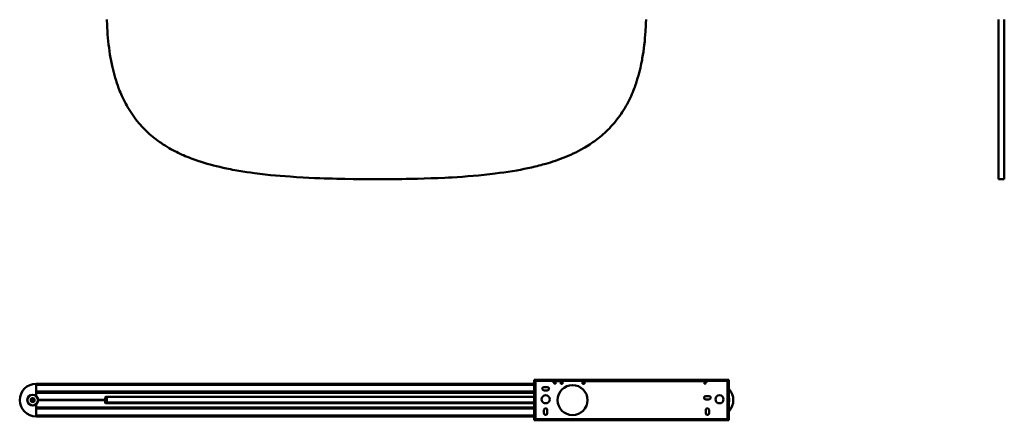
# Model space of a CAD drawing. Header units: millimetres. Extents: x 1563 to 3050, y 1036 to 2575.
# Tile 1 of 3: x 1563 to 3023, y 1036 to 1631. Entities that reach past the tile are written whole.
import ezdxf

# ---------------------------------------------------------------- set-up
doc = ezdxf.new("R2010")
doc.units = ezdxf.units.MM
doc.header["$LTSCALE"] = 10
doc.layers.add('Visibile (ISO)', color=7, linetype='Continuous', lineweight=50)

msp = doc.modelspace()

# ---------------------------------------------------------------- linework, layer by layer
at = {"layer": 'Visibile (ISO)'}
for p, q in [((1692.3, 1631.4), (1692.4, 1628.8)), ((1692.4, 1628.8), (1692.5, 1625.7)), ((1692.5, 1625.7), (1692.6, 1622.7)), ((1692.6, 1622.7), (1692.8, 1619.6)), ((2491.6, 1620), (2491.7, 1623)), ((2491.7, 1623), (2491.8, 1626.1)), ((2491.8, 1626.1), (2492, 1631.4)), ((3015, 1631.4), (3015, 1628.8)), ((3015, 1628.8), (3015, 1625.7)), ((3015, 1625.7), (3015, 1622.7)), ((3015, 1622.7), (3015, 1619.6)), ((3023.5, 1631.4), (3023.5, 1628.8)), ((3023.5, 1628.8), (3023.5, 1625.7)), ((3023.5, 1625.7), (3023.5, 1622.7)), ((3023.5, 1622.7), (3023.5, 1619.6)), ((1692.8, 1619.6), (1693.1, 1614.5)), ((1693.1, 1614.5), (1693.4, 1609.4)), ((1693.4, 1609.4), (1693.8, 1604.4)), ((2490.4, 1603.8), (2490.9, 1608.9)), ((2490.9, 1608.9), (2491.2, 1614)), ((2491.2, 1614), (2491.4, 1617)), ((2491.4, 1617), (2491.6, 1620)), ((3015, 1619.6), (3015, 1614.5)), ((3015, 1614.5), (3015, 1609.4)), ((3015, 1609.4), (3015, 1604.4)), ((3023.5, 1619.6), (3023.5, 1614.5)), ((3023.5, 1614.5), (3023.5, 1609.4)), ((3023.5, 1609.4), (3023.5, 1604.4)), ((1693.8, 1604.4), (1694.3, 1599.4)), ((1694.3, 1599.4), (1694.8, 1594.4)), ((1694.8, 1594.4), (1695.4, 1589.5)), ((2488.8, 1588.8), (2489.4, 1593.7)), ((2489.4, 1593.7), (2490, 1598.8)), ((2490, 1598.8), (2490.4, 1603.8)), ((3015, 1604.4), (3015, 1599.4)), ((3015, 1599.4), (3015, 1594.4)), ((3015, 1594.4), (3015, 1589.5)), ((3023.5, 1604.4), (3023.5, 1599.4)), ((3023.5, 1599.4), (3023.5, 1594.4)), ((3023.5, 1594.4), (3023.5, 1589.5)), ((1695.4, 1589.5), (1696.1, 1584.6)), ((1696.1, 1584.6), (1696.8, 1579.7)), ((1696.8, 1579.7), (1697.6, 1574.9)), ((2486.5, 1574.1), (2487.3, 1578.9)), ((2487.3, 1578.9), (2488.1, 1583.8)), ((2488.1, 1583.8), (2488.8, 1588.8)), ((3015, 1589.5), (3015, 1584.6)), ((3015, 1584.6), (3015, 1579.7)), ((3015, 1579.7), (3015, 1574.9)), ((3023.5, 1589.5), (3023.5, 1584.6)), ((3023.5, 1584.6), (3023.5, 1579.7)), ((3023.5, 1579.7), (3023.5, 1574.9)), ((1697.6, 1574.9), (1698.1, 1572.5)), ((1698.1, 1572.5), (1698.5, 1570.1)), ((1698.5, 1570.1), (1699, 1567.7)), ((1699, 1567.7), (1699.5, 1565.4)), ((1699.5, 1565.4), (1700, 1563)), ((1700, 1563), (1700.5, 1560.7)), ((2483.6, 1559.9), (2484.3, 1563)), ((2484.3, 1563), (2485, 1566.1)), ((2485, 1566.1), (2485.6, 1569.3)), ((2485.6, 1569.3), (2486.1, 1571.7)), ((2486.1, 1571.7), (2486.5, 1574.1)), ((3015, 1574.9), (3015, 1572.5)), ((3015, 1572.5), (3015, 1570.1)), ((3015, 1570.1), (3015, 1567.7)), ((3015, 1567.7), (3015, 1565.4)), ((3015, 1565.4), (3015, 1563)), ((3015, 1563), (3015, 1560.7)), ((3023.5, 1574.9), (3023.5, 1572.5)), ((3023.5, 1572.5), (3023.5, 1570.1)), ((3023.5, 1570.1), (3023.5, 1567.7)), ((3023.5, 1567.7), (3023.5, 1565.4)), ((3023.5, 1565.4), (3023.5, 1563)), ((3023.5, 1563), (3023.5, 1560.7)), ((1700.5, 1560.7), (1701.5, 1556.7)), ((1701.5, 1556.7), (1702.5, 1552.7)), ((1702.5, 1552.7), (1703.5, 1548.8)), ((1703.5, 1548.8), (1704.6, 1544.9)), ((2479.6, 1544.6), (2480.7, 1548.4)), ((2480.7, 1548.4), (2481.7, 1552.2)), ((2481.7, 1552.2), (2482.7, 1556)), ((2482.7, 1556), (2483.6, 1559.9)), ((3015, 1560.7), (3015, 1556.7)), ((3015, 1556.7), (3015, 1552.7)), ((3015, 1552.7), (3015, 1548.8)), ((3015, 1548.8), (3015, 1544.9)), ((3023.5, 1560.7), (3023.5, 1556.7)), ((3023.5, 1556.7), (3023.5, 1552.7)), ((3023.5, 1552.7), (3023.5, 1548.8)), ((3023.5, 1548.8), (3023.5, 1544.9)), ((1704.6, 1544.9), (1705.8, 1541.1)), ((1705.8, 1541.1), (1707, 1537.3)), ((1707, 1537.3), (1708.3, 1533.5)), ((2475.9, 1533.2), (2477.2, 1537.2)), ((2477.2, 1537.2), (2478.4, 1540.9)), ((2478.4, 1540.9), (2479.6, 1544.6)), ((3015, 1544.9), (3015, 1541.1)), ((3015, 1541.1), (3015, 1537.3)), ((3015, 1537.3), (3015, 1533.5)), ((3023.5, 1544.9), (3023.5, 1541.1)), ((3023.5, 1541.1), (3023.5, 1537.3)), ((3023.5, 1537.3), (3023.5, 1533.5)), ((1708.3, 1533.5), (1709.7, 1529.7)), ((1709.7, 1529.7), (1710.5, 1527.8)), ((1710.5, 1527.8), (1711.2, 1525.9)), ((1711.2, 1525.9), (1712.2, 1523.4)), ((1712.2, 1523.4), (1713.3, 1520.9)), ((1713.3, 1520.9), (1714.3, 1518.5)), ((2469.8, 1518), (2471, 1520.8)), ((2471, 1520.8), (2472.2, 1523.6)), ((2472.2, 1523.6), (2473.3, 1526.5)), ((2473.3, 1526.5), (2474.5, 1529.4)), ((2474.5, 1529.4), (2475.2, 1531.3)), ((2475.2, 1531.3), (2475.9, 1533.2)), ((3015, 1533.5), (3015, 1529.7)), ((3015, 1529.7), (3015, 1527.8)), ((3015, 1527.8), (3015, 1525.9)), ((3015, 1525.9), (3015, 1523.4)), ((3015, 1523.4), (3015, 1520.9)), ((3015, 1520.9), (3015, 1518.5)), ((3023.5, 1533.5), (3023.5, 1529.7)), ((3023.5, 1529.7), (3023.5, 1527.8)), ((3023.5, 1527.8), (3023.5, 1525.9)), ((3023.5, 1525.9), (3023.5, 1523.4)), ((3023.5, 1523.4), (3023.5, 1520.9)), ((3023.5, 1520.9), (3023.5, 1518.5)), ((1714.3, 1518.5), (1715.7, 1515.4)), ((1715.7, 1515.4), (1717.2, 1512.4)), ((1717.2, 1512.4), (1718.7, 1509.5)), ((1718.7, 1509.5), (1720.2, 1506.5)), ((1720.2, 1506.5), (1721.8, 1503.7)), ((2462.2, 1503), (2463.8, 1505.9)), ((2463.8, 1505.9), (2465.4, 1508.9)), ((2465.4, 1508.9), (2466.9, 1511.9)), ((2466.9, 1511.9), (2468.3, 1514.9)), ((2468.3, 1514.9), (2469.8, 1518)), ((3015, 1518.5), (3015, 1515.4)), ((3015, 1515.4), (3015, 1512.4)), ((3015, 1512.4), (3015, 1509.5)), ((3015, 1509.5), (3015, 1506.5)), ((3015, 1506.5), (3015, 1503.7)), ((3023.5, 1518.5), (3023.5, 1515.4)), ((3023.5, 1515.4), (3023.5, 1512.4)), ((3023.5, 1512.4), (3023.5, 1509.5)), ((3023.5, 1509.5), (3023.5, 1506.5)), ((3023.5, 1506.5), (3023.5, 1503.7)), ((1721.8, 1503.7), (1723.4, 1500.8)), ((1723.4, 1500.8), (1725.2, 1497.8)), ((1725.2, 1497.8), (1727.1, 1494.8)), ((1727.1, 1494.8), (1729.1, 1491.8)), ((1729.1, 1491.8), (1731.1, 1488.9)), ((2452.9, 1488.5), (2454.9, 1491.3)), ((2454.9, 1491.3), (2456.8, 1494.2)), ((2456.8, 1494.2), (2458.7, 1497.2)), ((2458.7, 1497.2), (2460.5, 1500.2)), ((2460.5, 1500.2), (2462.2, 1503)), ((3015, 1503.7), (3015, 1500.8)), ((3015, 1500.8), (3015, 1497.8)), ((3015, 1497.8), (3015, 1494.8)), ((3015, 1494.8), (3015, 1491.8)), ((3015, 1491.8), (3015, 1488.9)), ((3023.5, 1503.7), (3023.5, 1500.8)), ((3023.5, 1500.8), (3023.5, 1497.8)), ((3023.5, 1497.8), (3023.5, 1494.8)), ((3023.5, 1494.8), (3023.5, 1491.8)), ((3023.5, 1491.8), (3023.5, 1488.9)), ((1731.1, 1488.9), (1733.1, 1486.1)), ((1733.1, 1486.1), (1735.2, 1483.3)), ((1735.2, 1483.3), (1737.4, 1480.5)), ((1737.4, 1480.5), (1739.6, 1477.8)), ((1739.6, 1477.8), (1741.9, 1475.2)), ((1741.9, 1475.2), (1744.2, 1472.6)), ((2442.2, 1475), (2444.5, 1477.6)), ((2444.5, 1477.6), (2446.7, 1480.2)), ((2446.7, 1480.2), (2448.8, 1482.9)), ((2448.8, 1482.9), (2450.9, 1485.7)), ((2450.9, 1485.7), (2452.9, 1488.5)), ((3015, 1488.9), (3015, 1486.1)), ((3015, 1486.1), (3015, 1483.3)), ((3015, 1483.3), (3015, 1480.5)), ((3015, 1480.5), (3015, 1477.8)), ((3015, 1477.8), (3015, 1475.2)), ((3015, 1475.2), (3015, 1472.6)), ((3023.5, 1488.9), (3023.5, 1486.1)), ((3023.5, 1486.1), (3023.5, 1483.3)), ((3023.5, 1483.3), (3023.5, 1480.5)), ((3023.5, 1480.5), (3023.5, 1477.8)), ((3023.5, 1477.8), (3023.5, 1475.2)), ((3023.5, 1475.2), (3023.5, 1472.6)), ((1744.2, 1472.6), (1746.6, 1470.1)), ((1746.6, 1470.1), (1748.8, 1467.8)), ((1748.8, 1467.8), (1751.1, 1465.6)), ((1751.1, 1465.6), (1753.4, 1463.5)), ((1753.4, 1463.5), (1755.7, 1461.4)), ((1755.7, 1461.4), (1758.1, 1459.3)), ((2426.2, 1459.3), (2428.6, 1461.3)), ((2428.6, 1461.3), (2430.9, 1463.4)), ((2430.9, 1463.4), (2433.2, 1465.6)), ((2433.2, 1465.6), (2435.4, 1467.7)), ((2435.4, 1467.7), (2437.6, 1470)), ((2437.6, 1470), (2439.9, 1472.5)), ((2439.9, 1472.5), (2442.2, 1475)), ((3015, 1472.6), (3015, 1470.1)), ((3015, 1470.1), (3015, 1467.8)), ((3015, 1467.8), (3015, 1465.6)), ((3015, 1465.6), (3015, 1463.5)), ((3015, 1463.5), (3015, 1461.4)), ((3015, 1461.4), (3015, 1459.3)), ((3023.5, 1472.6), (3023.5, 1470.1)), ((3023.5, 1470.1), (3023.5, 1467.8)), ((3023.5, 1467.8), (3023.5, 1465.6)), ((3023.5, 1465.6), (3023.5, 1463.5)), ((3023.5, 1463.5), (3023.5, 1461.4)), ((3023.5, 1461.4), (3023.5, 1459.3)), ((1758.1, 1459.3), (1760.5, 1457.3)), ((1760.5, 1457.3), (1762.7, 1455.5)), ((1762.7, 1455.5), (1764.9, 1453.8)), ((1764.9, 1453.8), (1767.2, 1452.1)), ((1767.2, 1452.1), (1769.5, 1450.4)), ((1769.5, 1450.4), (1771, 1449.3)), ((1771, 1449.3), (1772.6, 1448.3)), ((1772.6, 1448.3), (1774.1, 1447.2)), ((1774.1, 1447.2), (1775.7, 1446.1)), ((1775.7, 1446.1), (1778.6, 1444.3)), ((2406.1, 1444.6), (2408.6, 1446.2)), ((2408.6, 1446.2), (2411.8, 1448.3)), ((2411.8, 1448.3), (2413.3, 1449.3)), ((2413.3, 1449.3), (2414.9, 1450.4)), ((2414.9, 1450.4), (2417.1, 1452.1)), ((2417.1, 1452.1), (2419.4, 1453.8)), ((2419.4, 1453.8), (2421.6, 1455.5)), ((2421.6, 1455.5), (2423.8, 1457.3)), ((2423.8, 1457.3), (2426.2, 1459.3)), ((3015, 1459.3), (3015, 1457.3)), ((3015, 1457.3), (3015, 1455.5)), ((3015, 1455.5), (3015, 1453.8)), ((3015, 1453.8), (3015, 1452.1)), ((3015, 1452.1), (3015, 1450.4)), ((3015, 1450.4), (3015, 1449.3)), ((3015, 1449.3), (3015, 1448.3)), ((3015, 1448.3), (3015, 1447.2)), ((3015, 1447.2), (3015, 1446.1)), ((3015, 1446.1), (3015, 1444.3)), ((3023.5, 1459.3), (3023.5, 1457.3)), ((3023.5, 1457.3), (3023.5, 1455.5)), ((3023.5, 1455.5), (3023.5, 1453.8)), ((3023.5, 1453.8), (3023.5, 1452.1)), ((3023.5, 1452.1), (3023.5, 1450.4)), ((3023.5, 1450.4), (3023.5, 1449.3)), ((3023.5, 1449.3), (3023.5, 1448.3)), ((3023.5, 1448.3), (3023.5, 1447.2)), ((3023.5, 1447.2), (3023.5, 1446.1)), ((3023.5, 1446.1), (3023.5, 1444.3)), ((1778.6, 1444.3), (1781.5, 1442.5)), ((1781.5, 1442.5), (1784.4, 1440.8)), ((1784.4, 1440.8), (1787.3, 1439.1)), ((1787.3, 1439.1), (1790.3, 1437.5)), ((1790.3, 1437.5), (1792.8, 1436.2)), ((1792.8, 1436.2), (1795.4, 1434.9)), ((1795.4, 1434.9), (1798, 1433.6)), ((1798, 1433.6), (1799.9, 1432.7)), ((1799.9, 1432.7), (1801.8, 1431.8)), ((1801.8, 1431.8), (1803.8, 1430.9)), ((2380.4, 1430.9), (2384.1, 1432.6)), ((2384.1, 1432.6), (2387.8, 1434.3)), ((2387.8, 1434.3), (2391.4, 1436.1)), ((2391.4, 1436.1), (2394.9, 1438)), ((2394.9, 1438), (2396.7, 1439)), ((2396.7, 1439), (2398.4, 1440)), ((2398.4, 1440), (2401, 1441.4)), ((2401, 1441.4), (2403.6, 1443)), ((2403.6, 1443), (2406.1, 1444.6)), ((3015, 1444.3), (3015, 1442.5)), ((3015, 1442.5), (3015, 1440.8)), ((3015, 1440.8), (3015, 1439.1)), ((3015, 1439.1), (3015, 1437.5)), ((3015, 1437.5), (3015, 1436.2)), ((3015, 1436.2), (3015, 1434.9)), ((3015, 1434.9), (3015, 1433.6)), ((3015, 1433.6), (3015, 1432.7)), ((3015, 1432.7), (3015, 1431.8)), ((3015, 1431.8), (3015, 1430.9)), ((3023.5, 1444.3), (3023.5, 1442.5)), ((3023.5, 1442.5), (3023.5, 1440.8)), ((3023.5, 1440.8), (3023.5, 1439.1)), ((3023.5, 1439.1), (3023.5, 1437.5)), ((3023.5, 1437.5), (3023.5, 1436.2)), ((3023.5, 1436.2), (3023.5, 1434.9)), ((3023.5, 1434.9), (3023.5, 1433.6)), ((3023.5, 1433.6), (3023.5, 1432.7)), ((3023.5, 1432.7), (3023.5, 1431.8)), ((3023.5, 1431.8), (3023.5, 1430.9)), ((1803.8, 1430.9), (1805.8, 1430)), ((1805.8, 1430), (1808.6, 1428.8)), ((1808.6, 1428.8), (1811.4, 1427.6)), ((1811.4, 1427.6), (1814.3, 1426.5)), ((1814.3, 1426.5), (1816.4, 1425.6)), ((1816.4, 1425.6), (1818.6, 1424.8)), ((1818.6, 1424.8), (1823, 1423.2)), ((1823, 1423.2), (1827.4, 1421.7)), ((1827.4, 1421.7), (1831.9, 1420.2)), ((1831.9, 1420.2), (1836.4, 1418.8)), ((1836.4, 1418.8), (1840.9, 1417.5)), ((1840.9, 1417.5), (1845.5, 1416.2)), ((2338.5, 1416.1), (2341, 1416.8)), ((2341, 1416.8), (2343.6, 1417.5)), ((2343.6, 1417.5), (2346.9, 1418.5)), ((2346.9, 1418.5), (2350.2, 1419.5)), ((2350.2, 1419.5), (2353.6, 1420.6)), ((2353.6, 1420.6), (2357.5, 1421.9)), ((2357.5, 1421.9), (2361.4, 1423.3)), ((2361.4, 1423.3), (2365.3, 1424.7)), ((2365.3, 1424.7), (2369.1, 1426.1)), ((2369.1, 1426.1), (2372.9, 1427.7)), ((2372.9, 1427.7), (2376.7, 1429.2)), ((2376.7, 1429.2), (2380.4, 1430.9)), ((3015, 1430.9), (3015, 1430)), ((3015, 1430), (3015, 1428.8)), ((3015, 1428.8), (3015, 1427.6)), ((3015, 1427.6), (3015, 1426.5)), ((3015, 1426.5), (3015, 1425.6)), ((3015, 1425.6), (3015, 1424.8)), ((3015, 1424.8), (3015, 1423.2)), ((3015, 1423.2), (3015, 1421.7)), ((3015, 1421.7), (3015, 1420.2)), ((3015, 1420.2), (3015, 1418.8)), ((3015, 1418.8), (3015, 1417.5)), ((3015, 1417.5), (3015, 1416.2)), ((3023.5, 1430.9), (3023.5, 1430)), ((3023.5, 1430), (3023.5, 1428.8)), ((3023.5, 1428.8), (3023.5, 1427.6)), ((3023.5, 1427.6), (3023.5, 1426.5)), ((3023.5, 1426.5), (3023.5, 1425.6)), ((3023.5, 1425.6), (3023.5, 1424.8)), ((3023.5, 1424.8), (3023.5, 1423.2)), ((3023.5, 1423.2), (3023.5, 1421.7)), ((3023.5, 1421.7), (3023.5, 1420.2)), ((3023.5, 1420.2), (3023.5, 1418.8)), ((3023.5, 1418.8), (3023.5, 1417.5)), ((3023.5, 1417.5), (3023.5, 1416.2)), ((1845.5, 1416.2), (1850.2, 1414.9)), ((1850.2, 1414.9), (1855, 1413.7)), ((1855, 1413.7), (1859.8, 1412.6)), ((1859.8, 1412.6), (1864.7, 1411.5)), ((1864.7, 1411.5), (1869.6, 1410.4)), ((1869.6, 1410.4), (1872.6, 1409.8)), ((1872.6, 1409.8), (1875.6, 1409.2)), ((1875.6, 1409.2), (1878.8, 1408.6)), ((1878.8, 1408.6), (1881.9, 1408)), ((1881.9, 1408), (1888.2, 1406.9)), ((1888.2, 1406.9), (1893.9, 1406)), ((1893.9, 1406), (1899.7, 1405.1)), ((1899.7, 1405.1), (1905.5, 1404.2)), ((1905.5, 1404.2), (1911.4, 1403.4)), ((1911.4, 1403.4), (1915.2, 1403)), ((1915.2, 1403), (1919.1, 1402.5)), ((1919.1, 1402.5), (1923.1, 1402)), ((2260.2, 1401.9), (2264.2, 1402.4)), ((2264.2, 1402.4), (2268.2, 1402.8)), ((2268.2, 1402.8), (2274.7, 1403.7)), ((2274.7, 1403.7), (2281.1, 1404.6)), ((2281.1, 1404.6), (2287.5, 1405.5)), ((2287.5, 1405.5), (2293.8, 1406.5)), ((2293.8, 1406.5), (2300.2, 1407.6)), ((2300.2, 1407.6), (2305.7, 1408.6)), ((2305.7, 1408.6), (2311.3, 1409.7)), ((2311.3, 1409.7), (2316.8, 1410.9)), ((2316.8, 1410.9), (2322.3, 1412.1)), ((2322.3, 1412.1), (2327.7, 1413.3)), ((2327.7, 1413.3), (2330.5, 1414)), ((2330.5, 1414), (2333.2, 1414.7)), ((2333.2, 1414.7), (2335.9, 1415.4)), ((2335.9, 1415.4), (2338.5, 1416.1)), ((3015, 1416.2), (3015, 1414.9)), ((3015, 1414.9), (3015, 1413.7)), ((3015, 1413.7), (3015, 1412.6)), ((3015, 1412.6), (3015, 1411.5)), ((3015, 1411.5), (3015, 1410.4)), ((3015, 1410.4), (3015, 1409.8)), ((3015, 1409.8), (3015, 1409.2)), ((3015, 1409.2), (3015, 1408.6)), ((3015, 1408.6), (3015, 1408)), ((3015, 1408), (3015, 1406.9)), ((3015, 1406.9), (3015, 1406)), ((3015, 1406), (3015, 1405.1)), ((3015, 1405.1), (3015, 1404.2)), ((3015, 1404.2), (3015, 1403.4)), ((3015, 1403.4), (3015, 1403)), ((3015, 1403), (3015, 1402.5)), ((3015, 1402.5), (3015, 1402)), ((3023.5, 1416.2), (3023.5, 1414.9)), ((3023.5, 1414.9), (3023.5, 1413.7)), ((3023.5, 1413.7), (3023.5, 1412.6)), ((3023.5, 1412.6), (3023.5, 1411.5)), ((3023.5, 1411.5), (3023.5, 1410.4)), ((3023.5, 1410.4), (3023.5, 1409.8)), ((3023.5, 1409.8), (3023.5, 1409.2)), ((3023.5, 1409.2), (3023.5, 1408.6)), ((3023.5, 1408.6), (3023.5, 1408)), ((3023.5, 1408), (3023.5, 1406.9)), ((3023.5, 1406.9), (3023.5, 1406)), ((3023.5, 1406), (3023.5, 1405.1)), ((3023.5, 1405.1), (3023.5, 1404.2)), ((3023.5, 1404.2), (3023.5, 1403.4)), ((3023.5, 1403.4), (3023.5, 1403)), ((3023.5, 1403), (3023.5, 1402.5)), ((3023.5, 1402.5), (3023.5, 1402)), ((1923.1, 1402), (1927.1, 1401.6)), ((1927.1, 1401.6), (1935, 1400.7)), ((1935, 1400.7), (1942.2, 1400)), ((1942.2, 1400), (1949.4, 1399.4)), ((1949.4, 1399.4), (1956.7, 1398.8)), ((1956.7, 1398.8), (1964, 1398.3)), ((1964, 1398.3), (1968.9, 1397.9)), ((1968.9, 1397.9), (1973.7, 1397.6)), ((1973.7, 1397.6), (1983.5, 1397)), ((1983.5, 1397), (1991.7, 1396.6)), ((1991.7, 1396.6), (2000, 1396.2)), ((2000, 1396.2), (2008.3, 1395.9)), ((2008.3, 1395.9), (2014.4, 1395.7)), ((2014.4, 1395.7), (2020.6, 1395.4)), ((2020.6, 1395.4), (2026.9, 1395.3)), ((2026.9, 1395.3), (2033.2, 1395.1)), ((2033.2, 1395.1), (2045.4, 1394.8)), ((2045.4, 1394.8), (2057.6, 1394.6)), ((2057.6, 1394.6), (2069.8, 1394.5)), ((2069.8, 1394.5), (2082.2, 1394.4)), ((2082.2, 1394.4), (2102.2, 1394.4)), ((2102.2, 1394.4), (2115.8, 1394.5)), ((2115.8, 1394.5), (2122.8, 1394.6)), ((2122.8, 1394.6), (2129.7, 1394.7)), ((2129.7, 1394.7), (2136.3, 1394.8)), ((2136.3, 1394.8), (2142.9, 1394.9)), ((2142.9, 1394.9), (2153, 1395.1)), ((2153, 1395.1), (2163.1, 1395.4)), ((2163.1, 1395.4), (2173.1, 1395.8)), ((2173.1, 1395.8), (2183, 1396.2)), ((2183, 1396.2), (2193.6, 1396.7)), ((2193.6, 1396.7), (2198.9, 1396.9)), ((2198.9, 1396.9), (2204.2, 1397.2)), ((2204.2, 1397.2), (2212, 1397.7)), ((2212, 1397.7), (2219.9, 1398.2)), ((2219.9, 1398.2), (2227.7, 1398.8)), ((2227.7, 1398.8), (2235.5, 1399.4)), ((2235.5, 1399.4), (2243.7, 1400.2)), ((2243.7, 1400.2), (2251.9, 1401)), ((2251.9, 1401), (2256, 1401.4)), ((2256, 1401.4), (2260.2, 1401.9)), ((3015, 1402), (3015, 1401.6)), ((3015, 1401.6), (3015, 1400.7)), ((3015, 1400.7), (3015, 1400)), ((3015, 1400), (3015, 1399.4)), ((3015, 1399.4), (3015, 1398.8)), ((3015, 1398.8), (3015, 1398.3)), ((3015, 1398.3), (3015, 1397.9)), ((3015, 1397.9), (3015, 1397.6)), ((3015, 1397.6), (3015, 1397)), ((3015, 1397), (3015, 1396.6)), ((3015, 1396.6), (3015, 1396.2)), ((3015, 1396.2), (3015, 1395.9)), ((3015, 1395.9), (3015, 1395.7)), ((3015, 1395.7), (3015, 1395.4)), ((3015, 1395.4), (3015, 1395.3)), ((3015, 1395.3), (3015, 1395.1)), ((3015, 1395.1), (3015, 1394.8)), ((3015, 1394.8), (3015, 1394.6)), ((3015, 1394.6), (3015, 1394.5)), ((3015, 1394.5), (3015, 1394.4)), ((3015, 1394.4), (3023.5, 1394.4)), ((3023.5, 1402), (3023.5, 1401.6)), ((3023.5, 1401.6), (3023.5, 1400.7)), ((3023.5, 1400.7), (3023.5, 1400)), ((3023.5, 1400), (3023.5, 1399.4)), ((3023.5, 1399.4), (3023.5, 1398.8)), ((3023.5, 1398.8), (3023.5, 1398.3)), ((3023.5, 1398.3), (3023.5, 1397.9)), ((3023.5, 1397.9), (3023.5, 1397.6)), ((3023.5, 1397.6), (3023.5, 1397)), ((3023.5, 1397), (3023.5, 1396.6)), ((3023.5, 1396.6), (3023.5, 1396.2)), ((3023.5, 1396.2), (3023.5, 1395.9)), ((3023.5, 1395.9), (3023.5, 1395.7)), ((3023.5, 1395.7), (3023.5, 1395.4)), ((3023.5, 1395.4), (3023.5, 1395.3)), ((3023.5, 1395.3), (3023.5, 1395.1)), ((3023.5, 1395.1), (3023.5, 1394.8)), ((3023.5, 1394.8), (3023.5, 1394.6)), ((3023.5, 1394.6), (3023.5, 1394.5)), ((3023.5, 1394.5), (3023.5, 1394.4)), ((2615, 1096.5), (2326, 1096.5)), ((2326, 1095.5), (2326, 1096.5)), ((2615, 1095.5), (2326, 1095.5)), ((2615, 1095.5), (2615, 1096.5)), ((1587.2, 1090.5), (1587.2, 1090.7)), ((1587.2, 1090.7), (2326, 1090.7)), ((1587.2, 1090.5), (1587.2, 1089.5)), ((1587.2, 1072.7), (1587.2, 1090.5)), ((2326, 1089.3), (1587.2, 1089.3)), ((2326, 1095.2), (2326, 1037.7)), ((2327, 1095.2), (2326, 1095.2)), ((2327, 1095.2), (2327, 1037.7)), ((2328, 1038), (2328, 1095)), ((2331, 1095), (2328, 1095)), ((2331, 1095), (2351.1, 1095)), ((2340.6, 1085.9), (2345.6, 1085.9)), ((2345.6, 1080.9), (2340.6, 1080.9)), ((2357.5, 1090.7), (2356, 1090.7)), ((2357.5, 1094.5), (2365.5, 1094.5)), ((2357.5, 1091.5), (2357.5, 1094.5)), ((2357.5, 1091.5), (2357.5, 1090.7)), ((2365.5, 1091.5), (2365.5, 1094.5)), ((2365.5, 1094.5), (2366.5, 1094.5)), ((2366.5, 1093), (2365.5, 1093)), ((2365.5, 1090.7), (2365.5, 1091.5)), ((2368, 1090.7), (2365.5, 1090.7)), ((2365.9, 1095), (2365.6, 1094.7)), ((2368.3, 1094.7), (2365.6, 1094.7)), ((2365.6, 1094.5), (2365.6, 1094.7)), ((2365.9, 1095), (2368.4, 1095)), ((2366.5, 1094.5), (2368.1, 1094.5)), ((2368, 1093), (2366.5, 1093)), ((2368, 1094), (2368, 1091.5)), ((2368, 1091.5), (2368, 1090.7)), ((2368.4, 1095), (2368.5, 1094.8)), ((2397, 1095), (2369, 1095)), ((2397.9, 1094.5), (2399.5, 1094.5)), ((2398, 1091.5), (2398, 1094)), ((2399.5, 1093), (2398, 1093)), ((2398, 1090.7), (2398, 1091.5)), ((2400.5, 1090.7), (2398, 1090.7)), ((2399.5, 1094.5), (2400.5, 1094.5)), ((2400.5, 1093), (2399.5, 1093)), ((2400.5, 1091.5), (2400.5, 1094.5)), ((2400.5, 1094.5), (2578.5, 1094.5)), ((2400.5, 1091.5), (2400.5, 1090.7)), ((2578.5, 1091.5), (2578.5, 1094.5)), ((2578.5, 1090.7), (2578.5, 1091.5)), ((2580, 1090.7), (2578.5, 1090.7)), ((2584.9, 1095), (2610, 1095)), ((2613, 1095), (2610, 1095)), ((2613, 1095), (2613, 1038)), ((2614, 1037.7), (2614, 1095.2)), ((2614, 1095.2), (2615, 1095.2)), ((2615, 1037.7), (2615, 1095.2)), ((1587.2, 1079.1), (2326, 1079.1)), ((1587.2, 1078.9), (1587.2, 1077.7)), ((2326, 1077.5), (1587.2, 1077.5)), ((1588.3, 1077.2), (1587.2, 1077.2)), ((2326, 1077.2), (1588.2, 1077.2)), ((1590.2, 1066.7), (1689.7, 1066.7)), ((1590.2, 1066.2), (1689.7, 1066.2)), ((1592.2, 1066.2), (1592.2, 1066.7)), ((1689.7, 1066.5), (1592.2, 1066.5)), ((1689.7, 1066.5), (1592.2, 1066.5)), ((1689.7, 1066.7), (1689.7, 1070.2)), ((1689.7, 1066.5), (1689.7, 1066.7)), ((1689.7, 1066.2), (1689.7, 1066.5)), ((1689.7, 1062.7), (1689.7, 1066.2)), ((1692.2, 1070.9), (1690, 1070.9)), ((1690.7, 1071.2), (2326, 1071.2)), ((1692.3, 1071.2), (1692.2, 1071.2)), ((1692.2, 1071.2), (1692.2, 1071.2)), ((1692.2, 1070.9), (1692.2, 1062.7)), ((1692.5, 1071.2), (1692.3, 1071.2)), ((1692.6, 1071.2), (1692.5, 1071.2)), ((1692.7, 1071.2), (1692.6, 1071.2)), ((1692.9, 1071.2), (1692.7, 1071.2)), ((1693.1, 1071.2), (1692.9, 1071.2)), ((1693.5, 1071.2), (1693.1, 1071.2)), ((1693.9, 1071.2), (1693.5, 1071.2)), ((1694.4, 1071.2), (1693.9, 1071.2)), ((1694.9, 1071.2), (1694.4, 1071.2)), ((1695.5, 1071.2), (1694.9, 1071.2)), ((1696.2, 1071.2), (1695.5, 1071.2)), ((1697, 1071.2), (1696.2, 1071.2)), ((1697.8, 1071.2), (1697, 1071.2)), ((1698.2, 1071.2), (1697.8, 1071.2)), ((1698.7, 1071.2), (1698.2, 1071.2)), ((1699.3, 1071.2), (1698.7, 1071.2)), ((1700, 1071.2), (1699.3, 1071.2)), ((1700.7, 1071.2), (1700, 1071.2)), ((1701.6, 1071.2), (1700.7, 1071.2)), ((1702.6, 1071.2), (1701.6, 1071.2)), ((1703.6, 1071.2), (1702.6, 1071.2)), ((1704.7, 1071.2), (1703.6, 1071.2)), ((1705.9, 1071.2), (1704.7, 1071.2)), ((1707.1, 1071.2), (1705.9, 1071.2)), ((1708.4, 1071.2), (1707.1, 1071.2)), ((1709.1, 1071.2), (1708.4, 1071.2)), ((1709.9, 1071.2), (1709.1, 1071.2)), ((1711, 1071.2), (1709.9, 1071.2)), ((1712.1, 1071.2), (1711, 1071.2)), ((1713.3, 1071.2), (1712.1, 1071.2)), ((1714.6, 1071.2), (1713.3, 1071.2)), ((1716, 1071.2), (1714.6, 1071.2)), ((1717.4, 1071.2), (1716, 1071.2)), ((1719, 1071.2), (1717.4, 1071.2)), ((1720.5, 1071.2), (1719, 1071.2)), ((1722.1, 1071.2), (1720.5, 1071.2)), ((1723.8, 1071.2), (1722.1, 1071.2)), ((1725.6, 1071.2), (1723.8, 1071.2)), ((1727.5, 1071.2), (1725.6, 1071.2)), ((1729.4, 1071.2), (1727.5, 1071.2)), ((1731.4, 1071.2), (1729.4, 1071.2)), ((1733.4, 1071.2), (1731.4, 1071.2)), ((1735.5, 1071.2), (1733.4, 1071.2)), ((1737.6, 1071.2), (1735.5, 1071.2)), ((1739.8, 1071.2), (1737.6, 1071.2)), ((1742.1, 1071.2), (1739.8, 1071.2)), ((1744.4, 1071.2), (1742.1, 1071.2)), ((1746.7, 1071.2), (1744.4, 1071.2)), ((1748.9, 1071.2), (1746.7, 1071.2)), ((1751.2, 1071.2), (1748.9, 1071.2)), ((1753.4, 1071.2), (1751.2, 1071.2)), ((1755.7, 1071.2), (1753.4, 1071.2)), ((1758.1, 1071.2), (1755.7, 1071.2)), ((1760.5, 1071.2), (1758.1, 1071.2)), ((1762.7, 1071.2), (1760.5, 1071.2)), ((1764.9, 1071.2), (1762.7, 1071.2)), ((1767.2, 1071.2), (1764.9, 1071.2)), ((1769.4, 1071.2), (1767.2, 1071.2)), ((1771, 1071.2), (1769.4, 1071.2)), ((1772.5, 1071.2), (1771, 1071.2)), ((1775.7, 1071.2), (1772.5, 1071.2)), ((1778.2, 1071.2), (1775.7, 1071.2)), ((1780.7, 1071.2), (1778.2, 1071.2)), ((1783.3, 1071.2), (1780.7, 1071.2)), ((1785.9, 1071.2), (1783.3, 1071.2)), ((1787.6, 1071.2), (1785.9, 1071.2)), ((1789.4, 1071.2), (1787.6, 1071.2)), ((1792.9, 1071.2), (1789.4, 1071.2)), ((1796.5, 1071.2), (1792.9, 1071.2)), ((1800.2, 1071.2), (1796.5, 1071.2)), ((1803.9, 1071.2), (1800.2, 1071.2)), ((1807.6, 1071.2), (1803.9, 1071.2)), ((1811.4, 1071.2), (1807.6, 1071.2)), ((1815.2, 1071.2), (1811.4, 1071.2)), ((1819, 1071.2), (1815.2, 1071.2)), ((1822.9, 1071.2), (1819, 1071.2)), ((1826.8, 1071.2), (1822.9, 1071.2)), ((1830.7, 1071.2), (1826.8, 1071.2)), ((1834.1, 1071.2), (1830.7, 1071.2)), ((1837.4, 1071.2), (1834.1, 1071.2)), ((1840.8, 1071.2), (1837.4, 1071.2)), ((1843.3, 1071.2), (1840.8, 1071.2)), ((1845.8, 1071.2), (1843.3, 1071.2)), ((1848.5, 1071.2), (1845.8, 1071.2)), ((1851.1, 1071.2), (1848.5, 1071.2)), ((1853.8, 1071.2), (1851.1, 1071.2)), ((1856.6, 1071.2), (1853.8, 1071.2)), ((1862, 1071.2), (1856.6, 1071.2)), ((1867.5, 1071.2), (1862, 1071.2)), ((1873, 1071.2), (1867.5, 1071.2)), ((1878.6, 1071.2), (1873, 1071.2)), ((1884.2, 1071.2), (1878.6, 1071.2)), ((1890.5, 1071.2), (1884.2, 1071.2)), ((1896.8, 1071.2), (1890.5, 1071.2)), ((1903.2, 1071.2), (1896.8, 1071.2)), ((1909.6, 1071.2), (1903.2, 1071.2)), ((1916.1, 1071.2), (1909.6, 1071.2)), ((1920.1, 1071.2), (1916.1, 1071.2)), ((1924.2, 1071.2), (1920.1, 1071.2)), ((1928.3, 1071.2), (1924.2, 1071.2)), ((1932.4, 1071.2), (1928.3, 1071.2)), ((1940.6, 1071.2), (1932.4, 1071.2)), ((1948.9, 1071.2), (1940.6, 1071.2)), ((1956.6, 1071.2), (1948.9, 1071.2)), ((1964.4, 1071.2), (1956.6, 1071.2)), ((1972.3, 1071.2), (1964.4, 1071.2)), ((1980.1, 1071.2), (1972.3, 1071.2)), ((1985.4, 1071.2), (1980.1, 1071.2)), ((1990.7, 1071.2), (1985.4, 1071.2)), ((2001.3, 1071.2), (1990.7, 1071.2)), ((2011.2, 1071.2), (2001.3, 1071.2)), ((2021.3, 1071.2), (2011.2, 1071.2)), ((2031.3, 1071.2), (2021.3, 1071.2)), ((2041.4, 1071.2), (2031.3, 1071.2)), ((2048, 1071.2), (2041.4, 1071.2)), ((2054.6, 1071.2), (2048, 1071.2)), ((2061.5, 1071.2), (2054.6, 1071.2)), ((2068.5, 1071.2), (2061.5, 1071.2)), ((2082.2, 1071.2), (2068.5, 1071.2)), ((2102.3, 1071.2), (2082.2, 1071.2)), ((2114.6, 1071.2), (2102.3, 1071.2)), ((2126.8, 1071.2), (2114.6, 1071.2)), ((2139, 1071.2), (2126.8, 1071.2)), ((2151.1, 1071.2), (2139, 1071.2)), ((2157.4, 1071.2), (2151.1, 1071.2)), ((2163.7, 1071.2), (2157.4, 1071.2)), ((2169.9, 1071.2), (2163.7, 1071.2)), ((2176.1, 1071.2), (2169.9, 1071.2)), ((2184.3, 1071.2), (2176.1, 1071.2)), ((2192.6, 1071.2), (2184.3, 1071.2)), ((2200.8, 1071.2), (2192.6, 1071.2)), ((2210.6, 1071.2), (2200.8, 1071.2)), ((2215.5, 1071.2), (2210.6, 1071.2)), ((2220.3, 1071.2), (2215.5, 1071.2)), ((2227.6, 1071.2), (2220.3, 1071.2)), ((2234.9, 1071.2), (2227.6, 1071.2)), ((2242.1, 1071.2), (2234.9, 1071.2)), ((2249.3, 1071.2), (2242.1, 1071.2)), ((2257.2, 1071.2), (2249.3, 1071.2)), ((2261.2, 1071.2), (2257.2, 1071.2)), ((2265.2, 1071.2), (2261.2, 1071.2)), ((2269.1, 1071.2), (2265.2, 1071.2)), ((2272.9, 1071.2), (2269.1, 1071.2)), ((2278.8, 1071.2), (2272.9, 1071.2)), ((2284.6, 1071.2), (2278.8, 1071.2)), ((2290.4, 1071.2), (2284.6, 1071.2)), ((2296.2, 1071.2), (2290.4, 1071.2)), ((2302.4, 1071.2), (2296.2, 1071.2)), ((2305.6, 1071.2), (2302.4, 1071.2)), ((2308.7, 1071.2), (2305.6, 1071.2)), ((2311.7, 1071.2), (2308.7, 1071.2)), ((2314.7, 1071.2), (2311.7, 1071.2)), ((2319.6, 1071.2), (2314.7, 1071.2)), ((2324.5, 1071.2), (2319.6, 1071.2)), ((2326, 1071.2), (2324.5, 1071.2)), ((2325.9, 1063.7), (2325.9, 1069.2)), ((2325.9, 1069.2), (2326, 1069.2)), ((2327.5, 1070.5), (2327, 1070.5)), ((2327, 1070.3), (2327.5, 1070.3)), ((2327.5, 1069.7), (2327, 1069.7)), ((2327, 1069), (2327.5, 1069)), ((2327.5, 1067.8), (2327, 1068.3)), ((2327.5, 1068), (2327.4, 1068)), ((2327.5, 1070.3), (2327.5, 1070.5)), ((2327.5, 1070.3), (2327.5, 1069.7)), ((2327.5, 1069), (2327.5, 1069.7)), ((2327.5, 1069), (2327.5, 1068.5)), ((2327.5, 1068.5), (2328, 1068.5)), ((2327.5, 1068.3), (2327.5, 1068)), ((2327.5, 1067.8), (2327.5, 1068)), ((2327.5, 1065.1), (2327.5, 1067.8)), ((2327.5, 1067.8), (2328, 1067.8)), ((2580.5, 1072.5), (2585.5, 1072.5)), ((2585.5, 1067.5), (2580.5, 1067.5)), ((2613.1, 1067.8), (2613, 1067.8)), ((2613.1, 1067.8), (2613.1, 1065.1)), ((2613.8, 1067.8), (2613.1, 1067.8)), ((2613.8, 1067.8), (2614, 1068)), ((2613.8, 1067.8), (2613.8, 1065.1)), ((2615, 1069), (2615.2, 1069.2)), ((2615.2, 1069.2), (2615.2, 1063.7)), ((2615.4, 1069.2), (2615.2, 1069.2)), ((2615.4, 1069.2), (2615.4, 1063.7)), ((1587.2, 1042.5), (1587.2, 1060.2)), ((1587.2, 1055.7), (1588.3, 1055.7)), ((1587.2, 1055.5), (2326, 1055.5)), ((1587.2, 1055.3), (1587.2, 1054)), ((2326, 1053.8), (1587.2, 1053.8)), ((2326, 1055.7), (1588.2, 1055.7)), ((1690, 1062), (1954.8, 1062)), ((2326, 1061.7), (1690.7, 1061.7)), ((1692.3, 1062.7), (1692.2, 1062.7)), ((1692.2, 1062.7), (1692.2, 1062.7)), ((1692.5, 1062.7), (1692.3, 1062.7)), ((1692.6, 1062.7), (1692.5, 1062.7)), ((1692.7, 1062.7), (1692.6, 1062.7)), ((1692.9, 1062.7), (1692.7, 1062.7)), ((1693.1, 1062.7), (1692.9, 1062.7)), ((1693.5, 1062.7), (1693.1, 1062.7)), ((1693.9, 1062.7), (1693.5, 1062.7)), ((1694.4, 1062.7), (1693.9, 1062.7)), ((1694.9, 1062.7), (1694.4, 1062.7)), ((1695.5, 1062.7), (1694.9, 1062.7)), ((1696.2, 1062.7), (1695.5, 1062.7)), ((1697, 1062.7), (1696.2, 1062.7)), ((1697.8, 1062.7), (1697, 1062.7)), ((1698.2, 1062.7), (1697.8, 1062.7)), ((1698.7, 1062.7), (1698.2, 1062.7)), ((1699.3, 1062.7), (1698.7, 1062.7)), ((1700, 1062.7), (1699.3, 1062.7)), ((1700.7, 1062.7), (1700, 1062.7)), ((1701.6, 1062.7), (1700.7, 1062.7)), ((1702.6, 1062.7), (1701.6, 1062.7)), ((1703.6, 1062.7), (1702.6, 1062.7)), ((1704.7, 1062.7), (1703.6, 1062.7)), ((1705.9, 1062.7), (1704.7, 1062.7)), ((1707.1, 1062.7), (1705.9, 1062.7)), ((1708.4, 1062.7), (1707.1, 1062.7)), ((1709.1, 1062.7), (1708.4, 1062.7)), ((1709.9, 1062.7), (1709.1, 1062.7)), ((1711, 1062.7), (1709.9, 1062.7)), ((1712.1, 1062.7), (1711, 1062.7)), ((1713.3, 1062.7), (1712.1, 1062.7)), ((1714.6, 1062.7), (1713.3, 1062.7)), ((1716, 1062.7), (1714.6, 1062.7)), ((1717.4, 1062.7), (1716, 1062.7)), ((1719, 1062.7), (1717.4, 1062.7)), ((1720.5, 1062.7), (1719, 1062.7)), ((1722.1, 1062.7), (1720.5, 1062.7)), ((1723.8, 1062.7), (1722.1, 1062.7)), ((1725.6, 1062.7), (1723.8, 1062.7)), ((1727.5, 1062.7), (1725.6, 1062.7)), ((1729.4, 1062.7), (1727.5, 1062.7)), ((1731.4, 1062.7), (1729.4, 1062.7)), ((1733.4, 1062.7), (1731.4, 1062.7)), ((1735.5, 1062.7), (1733.4, 1062.7)), ((1737.6, 1062.7), (1735.5, 1062.7)), ((1739.8, 1062.7), (1737.6, 1062.7)), ((1742.1, 1062.7), (1739.8, 1062.7)), ((1744.4, 1062.7), (1742.1, 1062.7)), ((1746.7, 1062.7), (1744.4, 1062.7)), ((1748.9, 1062.7), (1746.7, 1062.7)), ((1751.2, 1062.7), (1748.9, 1062.7)), ((1753.4, 1062.7), (1751.2, 1062.7)), ((1755.7, 1062.7), (1753.4, 1062.7)), ((1758.1, 1062.7), (1755.7, 1062.7)), ((1760.5, 1062.7), (1758.1, 1062.7)), ((1762.7, 1062.7), (1760.5, 1062.7)), ((1764.9, 1062.7), (1762.7, 1062.7)), ((1767.2, 1062.7), (1764.9, 1062.7)), ((1769.4, 1062.7), (1767.2, 1062.7)), ((1771, 1062.7), (1769.4, 1062.7)), ((1772.5, 1062.7), (1771, 1062.7)), ((1775.7, 1062.7), (1772.5, 1062.7)), ((1778.2, 1062.7), (1775.7, 1062.7)), ((1780.7, 1062.7), (1778.2, 1062.7)), ((1783.3, 1062.7), (1780.7, 1062.7)), ((1785.9, 1062.7), (1783.3, 1062.7)), ((1787.6, 1062.7), (1785.9, 1062.7)), ((1789.4, 1062.7), (1787.6, 1062.7)), ((1792.9, 1062.7), (1789.4, 1062.7)), ((1796.5, 1062.7), (1792.9, 1062.7)), ((1800.2, 1062.7), (1796.5, 1062.7)), ((1803.9, 1062.7), (1800.2, 1062.7)), ((1807.6, 1062.7), (1803.9, 1062.7)), ((1811.4, 1062.7), (1807.6, 1062.7)), ((1815.2, 1062.7), (1811.4, 1062.7)), ((1819, 1062.7), (1815.2, 1062.7)), ((1822.9, 1062.7), (1819, 1062.7)), ((1826.8, 1062.7), (1822.9, 1062.7)), ((1830.7, 1062.7), (1826.8, 1062.7)), ((1834.1, 1062.7), (1830.7, 1062.7)), ((1837.4, 1062.7), (1834.1, 1062.7)), ((1840.8, 1062.7), (1837.4, 1062.7)), ((1843.3, 1062.7), (1840.8, 1062.7)), ((1845.8, 1062.7), (1843.3, 1062.7)), ((1848.5, 1062.7), (1845.8, 1062.7)), ((1851.1, 1062.7), (1848.5, 1062.7)), ((1853.8, 1062.7), (1851.1, 1062.7)), ((1856.6, 1062.7), (1853.8, 1062.7)), ((1862, 1062.7), (1856.6, 1062.7)), ((1867.5, 1062.7), (1862, 1062.7)), ((1873, 1062.7), (1867.5, 1062.7)), ((1878.6, 1062.7), (1873, 1062.7)), ((1884.2, 1062.7), (1878.6, 1062.7)), ((1890.5, 1062.7), (1884.2, 1062.7)), ((1896.8, 1062.7), (1890.5, 1062.7)), ((1903.2, 1062.7), (1896.8, 1062.7)), ((1909.6, 1062.7), (1903.2, 1062.7)), ((1916.1, 1062.7), (1909.6, 1062.7)), ((1920.1, 1062.7), (1916.1, 1062.7)), ((1924.2, 1062.7), (1920.1, 1062.7)), ((1928.3, 1062.7), (1924.2, 1062.7)), ((1932.4, 1062.7), (1928.3, 1062.7)), ((1940.6, 1062.7), (1932.4, 1062.7)), ((1948.9, 1062.7), (1940.6, 1062.7)), ((1956.6, 1062.7), (1948.9, 1062.7)), ((1955.7, 1062.4), (1955.7, 1062.4)), ((1955.7, 1062.4), (1975.2, 1062.4)), ((1964.4, 1062.7), (1956.6, 1062.7)), ((1972.3, 1062.7), (1964.4, 1062.7)), ((1980.1, 1062.7), (1972.3, 1062.7)), ((1976, 1062), (1977.2, 1062)), ((1985.4, 1062.7), (1980.1, 1062.7)), ((1990.7, 1062.7), (1985.4, 1062.7)), ((2001.3, 1062.7), (1990.7, 1062.7)), ((2011.2, 1062.7), (2001.3, 1062.7)), ((2021.3, 1062.7), (2011.2, 1062.7)), ((2031.3, 1062.7), (2021.3, 1062.7)), ((2041.4, 1062.7), (2031.3, 1062.7)), ((2048, 1062.7), (2041.4, 1062.7)), ((2054.6, 1062.7), (2048, 1062.7)), ((2061.5, 1062.7), (2054.6, 1062.7)), ((2068.5, 1062.7), (2061.5, 1062.7)), ((2082.2, 1062.7), (2068.5, 1062.7)), ((2102.3, 1062.7), (2082.2, 1062.7)), ((2114.6, 1062.7), (2102.3, 1062.7)), ((2126.8, 1062.7), (2114.6, 1062.7)), ((2139, 1062.7), (2126.8, 1062.7)), ((2151.1, 1062.7), (2139, 1062.7)), ((2157.4, 1062.7), (2151.1, 1062.7)), ((2163.7, 1062.7), (2157.4, 1062.7)), ((2169.9, 1062.7), (2163.7, 1062.7)), ((2176.1, 1062.7), (2169.9, 1062.7)), ((2184.3, 1062.7), (2176.1, 1062.7)), ((2192.6, 1062.7), (2184.3, 1062.7)), ((2200.8, 1062.7), (2192.6, 1062.7)), ((2210.6, 1062.7), (2200.8, 1062.7)), ((2207.2, 1061.7), (2207.2, 1062.7)), ((2207.2, 1062), (2208.3, 1062)), ((2209.2, 1062.4), (2209.2, 1062.4)), ((2209.2, 1062.4), (2228.7, 1062.4)), ((2215.5, 1062.7), (2210.6, 1062.7)), ((2220.3, 1062.7), (2215.5, 1062.7)), ((2227.6, 1062.7), (2220.3, 1062.7)), ((2234.9, 1062.7), (2227.6, 1062.7)), ((2229.5, 1062), (2326, 1062)), ((2242.1, 1062.7), (2234.9, 1062.7)), ((2249.3, 1062.7), (2242.1, 1062.7)), ((2257.2, 1062.7), (2249.3, 1062.7)), ((2261.2, 1062.7), (2257.2, 1062.7)), ((2265.2, 1062.7), (2261.2, 1062.7)), ((2269.1, 1062.7), (2265.2, 1062.7)), ((2272.9, 1062.7), (2269.1, 1062.7)), ((2278.8, 1062.7), (2272.9, 1062.7)), ((2284.6, 1062.7), (2278.8, 1062.7)), ((2290.4, 1062.7), (2284.6, 1062.7)), ((2296.2, 1062.7), (2290.4, 1062.7)), ((2302.4, 1062.7), (2296.2, 1062.7)), ((2305.6, 1062.7), (2302.4, 1062.7)), ((2308.7, 1062.7), (2305.6, 1062.7)), ((2311.7, 1062.7), (2308.7, 1062.7)), ((2314.7, 1062.7), (2311.7, 1062.7)), ((2319.6, 1062.7), (2314.7, 1062.7)), ((2324.5, 1062.7), (2319.6, 1062.7)), ((2326, 1062.7), (2324.5, 1062.7)), ((2325.9, 1063.7), (2326, 1063.7)), ((2327.5, 1065.1), (2327, 1064.6)), ((2327.5, 1063.7), (2327, 1063.7)), ((2327, 1063), (2327.5, 1063)), ((2327.5, 1062.6), (2327, 1062.6)), ((2327, 1062.5), (2327.5, 1062.5)), ((2327.1, 1064.7), (2327.5, 1064.7)), ((2327.5, 1065.1), (2328, 1065.1)), ((2327.5, 1064.7), (2327.5, 1065.1)), ((2327.5, 1064.7), (2327.5, 1064.4)), ((2327.5, 1064.5), (2328, 1064.5)), ((2327.5, 1064.3), (2327.5, 1063.7)), ((2327.5, 1063), (2327.5, 1063.7)), ((2327.5, 1063), (2327.5, 1062.6)), ((2327.5, 1062.6), (2327.5, 1062.5)), ((2340.6, 1047), (2340.6, 1052)), ((2345.6, 1052), (2345.6, 1047)), ((2580.5, 1047), (2580.5, 1052)), ((2585.5, 1052), (2585.5, 1047)), ((2613.1, 1065.1), (2613, 1065.1)), ((2613.8, 1065.1), (2613.1, 1065.1)), ((2613.8, 1065.1), (2614, 1064.9)), ((2615, 1063.9), (2615.2, 1063.7)), ((2615.4, 1063.7), (2615.2, 1063.7)), ((1587.2, 1043.6), (2326, 1043.6)), ((1587.2, 1043.4), (1587.2, 1042.4)), ((1587.2, 1042.4), (1587.2, 1042.2)), ((2326, 1042.2), (1587.2, 1042.2)), ((2327, 1037.7), (2326, 1037.7)), ((2326, 1037.5), (2326, 1036.5)), ((2326, 1037.5), (2615, 1037.5)), ((2328, 1038), (2331, 1038)), ((2610, 1038), (2331, 1038)), ((2610, 1038), (2613, 1038)), ((2614, 1037.7), (2615, 1037.7)), ((2615, 1037.5), (2615, 1036.5)), ((2326, 1036.5), (2615, 1036.5))]:
    msp.add_line(p, q, dxfattribs=at)
for centre, radius in [((2383, 1066.5), 22.2), ((1582.2, 1066.5), 8), ((1582.2, 1066.5), 7.8), ((1582.2, 1066.5), 2.9), ((1582.2, 1066.5), 2.7), ((1582.2, 1066.5), 1.23), ((2343.1, 1067.7), 6), ((2601, 1067.7), 6)]:
    msp.add_circle(centre, radius, dxfattribs=at)
for centre, radius, start, end in [((1587.2, 1066.5), 24.2, 90, 270), ((2340.6, 1083.4), 2.5, 90, 270), ((2345.6, 1083.4), 2.5, 270, 90), ((2351.1, 1090), 5, 8.6269, 90), ((2369, 1094), 1, 116.7575, 180), ((2369, 1094), 1, 90, 116.7575), ((2397, 1094), 1, 63.2425, 90), ((2397, 1094), 1, 0, 63.2425), ((2584.9, 1090), 5, 90, 171.3731), ((2597.2, 1066.5), 24.3, 317.3986, 42.6014), ((1588.2, 1076.2), 1, 90, 180), ((1690.7, 1070.2), 1, 90, 180), ((1690.7, 1070), 1, 109.9484, 180), ((2580.5, 1070), 2.5, 90, 270), ((2585.5, 1070), 2.5, 270, 90), ((1588.2, 1056.7), 1, 180, 270), ((1690.7, 1063), 1, 180, 253.7398), ((1690.7, 1062.7), 1, 180, 270), ((1955.7, 1061.4), 1, 90, 163.1744), ((1955.7, 1061.4), 1, 90, 144.5875), ((1975.2, 1061.4), 1, 16.8256, 90), ((2209.2, 1061.4), 1, 90, 163.1744), ((2209.2, 1061.4), 1, 90, 144.5875), ((2228.7, 1061.4), 1, 16.8256, 90), ((2343.1, 1052), 2.5, 0, 180), ((2583, 1052), 2.5, 0, 180), ((2343.1, 1047), 2.5, 180, 0), ((2583, 1047), 2.5, 180, 0)]:
    msp.add_arc(centre, radius, start, end, dxfattribs=at)
msp.add_ellipse((1977.2, 1060.7), major_axis=(0, 2), ratio=0.000032, start_param=6.282595, end_param=7.307072, dxfattribs=at)
for points in [[(2326, 1095.5), (2326.2, 1095.5), (2326.4, 1095.4), (2326.7, 1095.2)], [(2327.5, 1094.5), (2327.7, 1094.3), (2327.8, 1094.1), (2328, 1093.9)], [(2613, 1094.5), (2613.3, 1094.6), (2613.6, 1094.8), (2613.9, 1095)], [(2613, 1093.9), (2613.2, 1094.1), (2613.3, 1094.3), (2613.5, 1094.5)], [(2614, 1095.2), (2614, 1095.1), (2613.8, 1094.8), (2613.5, 1094.5)], [(2327, 1037.7), (2327, 1037.8), (2327.2, 1038.1), (2327.5, 1038.5)], [(2328, 1038.5), (2327.7, 1038.3), (2327.4, 1038.1), (2327.1, 1037.9)], [(2328, 1039.1), (2327.8, 1038.9), (2327.7, 1038.6), (2327.5, 1038.5)], [(2613.5, 1038.5), (2613.3, 1038.6), (2613.2, 1038.9), (2613, 1039.1)], [(2615, 1037.5), (2614.8, 1037.5), (2614.6, 1037.6), (2614.3, 1037.7)]]:
    msp.add_open_spline(points, degree=3, dxfattribs=at)
for points, knots in [([(2614.3, 1095.2), (2614.5, 1095.3), (2614.7, 1095.4), (2614.8, 1095.4), (2614.9, 1095.5), (2615, 1095.5), (2615, 1095.5)], [0.5622255, 0.5622255, 0.5622255, 0.5622255, 0.8674926, 0.8674926, 0.8674926, 1, 1, 1, 1]), ([(2327.5, 1094.5), (2327.3, 1094.7), (2327.1, 1095), (2327, 1095.1), (2327, 1095.2), (2327, 1095.2), (2327, 1095.2)], [0.3379836, 0.3379836, 0.3379836, 0.3379836, 0.8433091, 0.8433091, 0.8433091, 1, 1, 1, 1]), ([(2327.1, 1095), (2327.2, 1094.9), (2327.4, 1094.8), (2327.5, 1094.8), (2327.7, 1094.7), (2327.8, 1094.6), (2328, 1094.5)], [0.617238, 0.617238, 0.617238, 0.617238, 0.7915777, 0.7915777, 0.7915777, 1, 1, 1, 1]), ([(2326.7, 1037.7), (2326.5, 1037.6), (2326.3, 1037.5), (2326.2, 1037.5), (2326.1, 1037.5), (2326.1, 1037.5), (2326, 1037.5)], [0.5622255, 0.5622255, 0.5622255, 0.5622255, 0.8674926, 0.8674926, 0.8674926, 1, 1, 1, 1]), ([(2613.9, 1037.9), (2613.7, 1038), (2613.5, 1038.1), (2613.3, 1038.3), (2613.2, 1038.3), (2613.1, 1038.4), (2613, 1038.5)], [0.6250012, 0.6250012, 0.6250012, 0.6250012, 0.8674926, 0.8674926, 0.8674926, 1, 1, 1, 1]), ([(2613.5, 1038.5), (2613.7, 1038.2), (2613.9, 1037.9), (2614, 1037.8), (2614, 1037.8), (2614, 1037.7), (2614, 1037.7)], [0.3379836, 0.3379836, 0.3379836, 0.3379836, 0.8433091, 0.8433091, 0.8433091, 1, 1, 1, 1])]:
    msp.add_open_spline(points, degree=3, knots=knots, dxfattribs=at)

doc.saveas('drawing.dxf')
